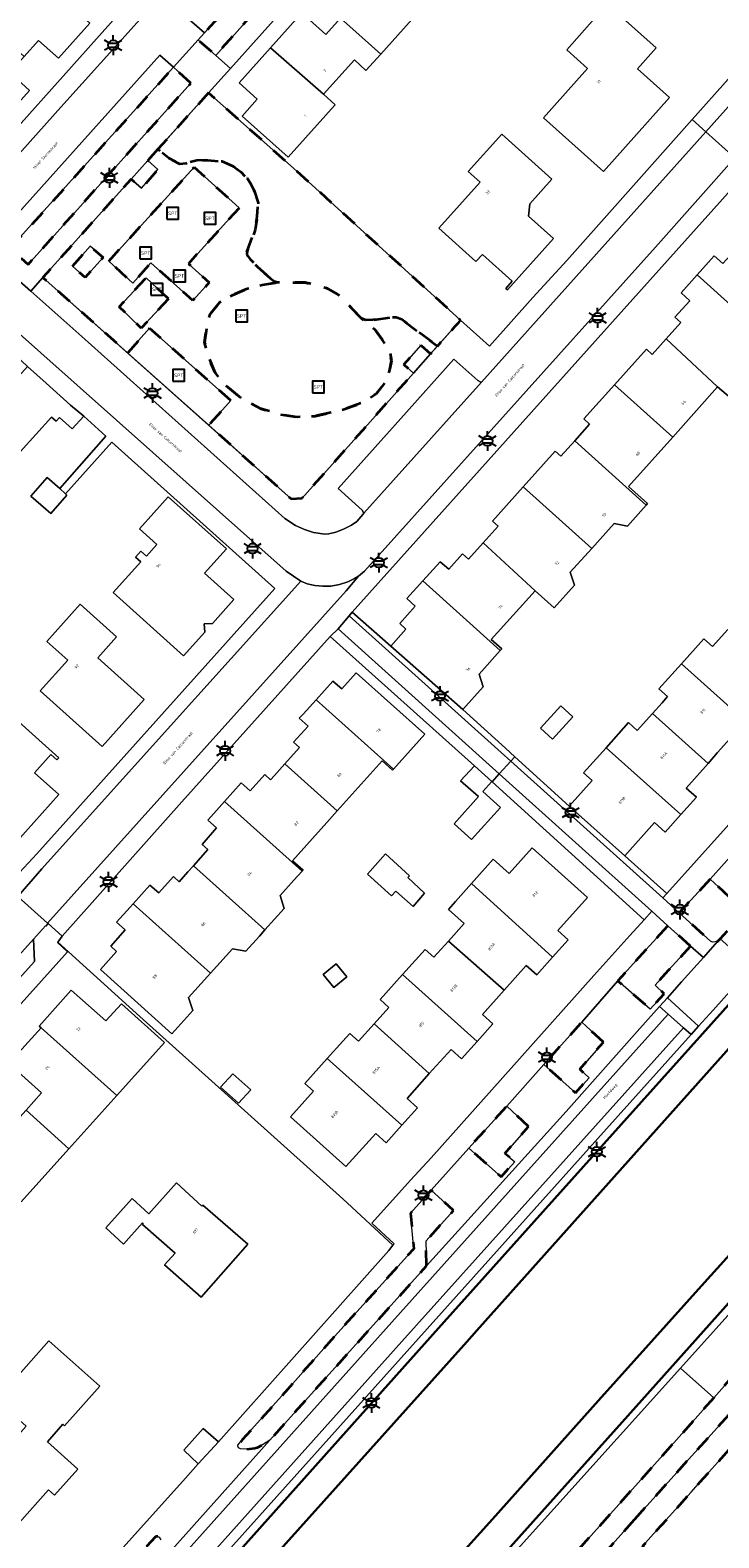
# Model space of a CAD drawing. Extents: x 105780 to 185197, y 477999 to 525027.
# Tile 42 of 256: x 106356 to 106444, y 478587 to 478780. Entities that reach past the tile are written whole.
import ezdxf
from ezdxf.enums import TextEntityAlignment as Align

# ---------------------------------------------------------------- set-up
doc = ezdxf.new("R2010")
doc.units = 0
doc.linetypes.add('XX-HIDDEN', pattern=[4, 2, -2])
for name, color, linetype, lineweight in [('B-GV-GR-MATERIAALGRENS-G', 252, 'XX-HIDDEN', 35), ('B-RO-IE-MEUBILAIR_WEGMEUBILAIR-S', 252, 'Continuous', 25), ('B-RO-IE-TERREINAFSCHEIDING_KUNSTMATIG_HEKWERK-G', 252, 'IE-TERREINAFSCHEIDING-KUNSTMATIG', 18), ('B-WE-GW-WATERGANG_SLOOT_INSTEEK-G', 252, 'Continuous', 30), ('B-WE-OG-TERREIN_ONBEGROEID-GV', 252, 'Continuous', 18), ('B-XX-KG-KADASTRAAL_BEBOUWING-G', 252, 'Continuous', 20), ('B1-WE-OG-BEBOUWING-T18', 7, 'Continuous', 18), ('B1-WE-OG-TERREIN_ERF-GV', 252, 'Continuous', 18), ('B1-WE-OG-TOPOGRAFIE-T18', 10, 'Continuous', 18), ('B1-WE-OG-WEG-GV', 7, 'Continuous', 18), ('B1-WE-VH-VERHARDING_ASFALT-GV', 252, 'Continuous', 18), ('B1-WE-VH-VERHARDING_BEDRIJFSVLOERPLAAT-GV', 252, 'Continuous', 18), ('B1-WE-VH-VERHARDING_BETONSTRAATSTEEN-GV', 252, 'Continuous', 18), ('B1-WE-VH-VERHARDING_HALFVERHARDING_SCHELP-GV', 252, 'Continuous', 18), ('B1-WE-VH-VERHARDING_TEGEL-GV', 252, 'Continuous', 18)]:
    doc.layers.add(name, color=color, linetype=linetype, lineweight=lineweight)
doc.styles.add('NLCS-ISO', font='NLCS-ISO.ttf')
doc.styles.add('NLCS-ISO-M200-T18', font='NLCS-ISO.ttf', dxfattribs={"height": 0.36})
doc.linetypes.add('IE-TERREINAFSCHEIDING-KUNSTMATIG', pattern='A,4,[82,NLCS.SHX,S=0.75,R=90,X=0,Y=0],4,-2', length=10)

# ---------------------------------------------------------------- blocks, each defined once
blk = doc.blocks.new('B-SIE-WEG_LICHTMAST-SO')
at = {"ltscale": 0.1}
for p, q in [((-1.1, 0.63), (-2.19, 1.27)), ((0, 1.27), (0, 2.53)), ((1.1, 0.63), (2.19, 1.27)), ((-1.1, -0.63), (-2.19, -1.27)), ((0, -1.27), (0, -2.53)), ((1.1, -0.63), (2.19, -1.27))]:
    blk.add_line(p, q, dxfattribs=at)
at = {"flags": 128}
for points in [[(-1.16, 0.5), (1.16, 0.5)], [(-1.16, -0.5), (1.16, -0.5)]]:
    blk.add_lwpolyline(points, dxfattribs=at)
at = {"ltscale": 0.1}
blk.add_circle((0, 0), 1.27, dxfattribs=at)
at = {"style": 'NLCS-ISO'}
blk.add_attdef('TYPE', text='', height=1.8, dxfattribs=at).set_placement((0, 2.53), align=Align.BOTTOM_CENTER)
blk = doc.blocks.new('SIE-WEG_SPEELTOESTEL-SO')
at = {"flags": 128}
blk.add_lwpolyline([(-0.75, -0.75), (0.75, -0.75), (0.75, 0.75), (-0.75, 0.75)], close=True, dxfattribs=at)
at = {"style": 'NLCS-ISO'}
blk.add_text('SPT', height=0.45, dxfattribs=at).set_placement((0, 0), align=Align.MIDDLE_CENTER)

msp = doc.modelspace()

# ---------------------------------------------------------------- linework, layer by layer
at = {"layer": 'B-GV-GR-MATERIAALGRENS-G', "flags": 128}
for points in [[(106385.431, 478783.377), (106383.239, 478785.377), (106378.158, 478779.737), (106377.366, 478778.858), (106379.605, 478776.879)], [(106376.428, 478773.335), (106374.205, 478775.35), (106353.379, 478752.233), (106355.637, 478750.147)], [(106378.686, 478772.092), (106372.23, 478764.885), (106373.613, 478763.762), (106374.979, 478763.037), (106375.864, 478763.122), (106377.199, 478763.444), (106378.614, 478763.5), (106380.428, 478763.322), (106381.871, 478762.661), (106382.815, 478761.999), (106383.606, 478761.192), (106384.084, 478760.463), (106384.517, 478759.601), (106385.047, 478758.055), (106384.907, 478756.283), (106384.655, 478754.597), (106383.605, 478751.86), (106383.59, 478751.49), (106383.751, 478751.187), (106384.004, 478750.858), (106384.931, 478749.867), (106386.546, 478748.413), (106387.08, 478748.035), (106387.536, 478747.864), (106391.039, 478747.852), (106392.621, 478747.486), (106393.903, 478747.107), (106395.283, 478746.293), (106398.185, 478743.304), (106398.774, 478743.068), (106399.662, 478743.073), (106402.084, 478743.408), (106402.674, 478743.381), (106403.362, 478743.149), (106407.944, 478739.746), (106410.193, 478742.271), (106410.673, 478742.749), (106410.891, 478743.047), (106389.557, 478762.464)], [(106372.23, 478764.885), (106370.949, 478763.455), (106372.224, 478762.3), (106370.132, 478759.912), (106368.803, 478761.059), (106357.549, 478748.496), (106364.87, 478741.971), (106368.353, 478738.866), (106371.174, 478742.038), (106381.548, 478732.77), (106378.725, 478729.622), (106389.245, 478720.245), (106390.649, 478720.33), (106404.856, 478736.28), (106403.639, 478737.401), (106405.787, 478739.851), (106407.051, 478738.743), (106407.944, 478739.746), (106403.362, 478743.149), (106402.674, 478743.381), (106402.084, 478743.408), (106399.662, 478743.073), (106398.774, 478743.068), (106398.185, 478743.304), (106399.963, 478741.822), (106401.057, 478740.344), (106401.839, 478739.055), (106402.074, 478737.842), (106401.8, 478736.554), (106401.214, 478735.076), (106400.159, 478733.674), (106398.243, 478732.461), (106395.273, 478731.438), (106392.303, 478730.793), (106390.075, 478730.68), (106387.73, 478731.021), (106385.425, 478731.741), (106382.845, 478733.105), (106380.891, 478734.735), (106379.484, 478736.402), (106378.703, 478738.297), (106378.194, 478740.192), (106378.468, 478742.163), (106378.898, 478743.83), (106380.109, 478745.308), (106381.751, 478746.256), (106383.51, 478747.014), (106385.542, 478747.544), (106387.536, 478747.864), (106387.08, 478748.035), (106386.546, 478748.413), (106384.931, 478749.867), (106384.004, 478750.858), (106383.751, 478751.187), (106383.59, 478751.49), (106383.605, 478751.86), (106384.655, 478754.597), (106384.907, 478756.283), (106385.047, 478758.055), (106384.517, 478759.601), (106384.084, 478760.463), (106383.606, 478761.192), (106382.815, 478761.999), (106381.871, 478762.661), (106380.428, 478763.322), (106378.614, 478763.5), (106377.199, 478763.444), (106375.864, 478763.122), (106374.979, 478763.037), (106373.613, 478763.762)], [(106365.941, 478750.579), (106376.86, 478762.589), (106382.614, 478757.383), (106376.123, 478750.265), (106378.78, 478747.864), (106376.672, 478745.553), (106371.343, 478750.38), (106369.021, 478747.794)], [(106361.311, 478749.952), (106363.565, 478752.516), (106365.221, 478751.072), (106362.941, 478748.507)], [(106373.584, 478745.796), (106370.11, 478742.035), (106367.278, 478744.748), (106369.228, 478746.846), (106370.744, 478748.478)], [(106398.185, 478743.304), (106395.283, 478746.293), (106393.903, 478747.107), (106392.621, 478747.486), (106391.039, 478747.852), (106387.536, 478747.864), (106385.542, 478747.544), (106383.51, 478747.014), (106381.751, 478746.256), (106380.109, 478745.308), (106378.898, 478743.83), (106378.468, 478742.163), (106378.194, 478740.192), (106378.703, 478738.297), (106379.484, 478736.402), (106380.891, 478734.735), (106382.845, 478733.105), (106385.425, 478731.741), (106387.73, 478731.021), (106390.075, 478730.68), (106392.303, 478730.793), (106395.273, 478731.438), (106398.243, 478732.461), (106400.159, 478733.674), (106401.214, 478735.076), (106401.8, 478736.554), (106402.074, 478737.842), (106401.839, 478739.055), (106401.057, 478740.344), (106399.963, 478741.822)], [(106442.735, 478671.645), (106438.813, 478667.338), (106442.818, 478663.734), (106443.063, 478663.604), (106443.71, 478663.661), (106444.015, 478664.001), (106445.028, 478665.13), (106447.185, 478667.534)], [(106440.236, 478663.101), (106437.344, 478665.692), (106434.548, 478662.606), (106430.965, 478658.651), (106435.097, 478655.031), (106436.876, 478657.001), (106435.732, 478658.114), (106437.453, 478660.02)], [(106429.117, 478650.822), (106426.347, 478653.385), (106421.513, 478647.962), (106425.559, 478644.346), (106427.295, 478646.244), (106426.095, 478647.362)], [(106419.546, 478640.042), (106416.782, 478642.656), (106411.925, 478637.292), (106416.066, 478633.61), (106417.791, 478635.519), (106416.552, 478636.614)], [(106406.541, 478622.224), (106406.426, 478625.4), (106409.97, 478629.322), (106407.118, 478631.92), (106404.495, 478628.976), (106404.895, 478624.415), (106394.403, 478612.808), (106388.804, 478606.477), (106382.983, 478600.002), (106382.443, 478599.348), (106382.421, 478599.217), (106382.526, 478598.973), (106382.754, 478598.847), (106383.247, 478598.807), (106384.59, 478598.939), (106385.032, 478599.077), (106385.586, 478599.361), (106386.509, 478599.959)], [(106372.234, 478583.944), (106372.687, 478585.033), (106372.815, 478585.732), (106372.675, 478586.875), (106372.581, 478587.259), (106372.402, 478587.569), (106372.225, 478587.668), (106372.045, 478587.677), (106371.907, 478587.629), (106363.304, 478578), (106365.294, 478576.211)]]:
    msp.add_lwpolyline(points, close=True, dxfattribs=at)
for points in [[(106456.562, 478620.317), (106453.292, 478616.763), (106443.203, 478605.377), (106439.138, 478600.789), (106436.7, 478598.055), (106431.089, 478591.763), (106399.264, 478556.075), (106309.783, 478456.513), (106306.372, 478452.615)], [(106433.132, 478589.875), (106437.762, 478595.031), (106440.376, 478597.941), (106445.347, 478603.441), (106458.442, 478617.929), (106460.618, 478620.336)], [(106482.236, 478593.558), (106459.092, 478614.33), (106447.565, 478601.441), (106441.84, 478595.041), (106440.318, 478593.337), (106435.918, 478588.412), (106434.134, 478586.422), (106434.324, 478586.251)], [(106306.367, 478448.282), (106309.17, 478451.228), (106433.132, 478589.875)]]:
    msp.add_lwpolyline(points, dxfattribs=at)
at = {"layer": 'B-RO-IE-TERREINAFSCHEIDING_KUNSTMATIG_HEKWERK-G', "flags": 128}
for points in [[(106378.686, 478772.092), (106370.949, 478763.455), (106372.224, 478762.3)], [(106370.132, 478759.912), (106368.803, 478761.059), (106357.549, 478748.496), (106389.245, 478720.245), (106390.649, 478720.33), (106404.856, 478736.28), (106403.639, 478737.401)], [(106405.787, 478739.851), (106407.051, 478738.743), (106410.891, 478743.047)]]:
    msp.add_lwpolyline(points, dxfattribs=at)
at = {"layer": 'B-WE-GW-WATERGANG_SLOOT_INSTEEK-G', "flags": 128}
for points in [[(106209.155, 478359.105), (106256.188, 478411.751), (106259.481, 478410.133), (106278.515, 478431.227), (106283.968, 478437.786), (106299.302, 478454.676), (106304.333, 478460.276), (106315.066, 478472.223), (106339.884, 478500), (106431.512, 478602.289), (106447.996, 478620.691), (106457.696, 478631.338), (106504.415, 478683.553), (106525.324, 478706.806), (106608.484, 478799.777)], [(106573.722, 478798.753), (106544.484, 478766.259), (106512.499, 478730.812), (106487.592, 478702.631), (106460.689, 478672.953), (106408.805, 478615.107), (106408.05, 478614.266), (106368.025, 478569.478), (106345.591, 478544.753), (106325.793, 478522.283), (106284.817, 478476.522), (106223.064, 478407.557), (106214.634, 478398.169)], [(106217.391, 478395.789), (106234.993, 478415.471), (106238.23, 478419.092), (106241.113, 478422.286), (106257.954, 478440.944), (106283.145, 478469.352), (106287.447, 478474.169), (106299.398, 478487.552), (106336.331, 478528.586), (106411.67, 478612.533), (106412.965, 478613.976), (106445.522, 478650.423), (106454.358, 478660.118), (106490.634, 478700.665), (106514.094, 478726.803), (106535.704, 478750.752), (106567.523, 478786.372)], [(106567.523, 478786.372), (106535.704, 478750.752), (106514.094, 478726.803), (106490.634, 478700.665), (106454.358, 478660.118), (106445.522, 478650.423), (106412.965, 478613.976), (106411.67, 478612.533), (106336.331, 478528.586), (106299.398, 478487.552), (106287.447, 478474.169), (106283.145, 478469.352), (106257.954, 478440.944), (106241.113, 478422.286), (106238.23, 478419.092), (106234.993, 478415.471), (106217.391, 478395.789)], [(106581.907, 478775.982), (106481.775, 478664.415), (106454.42, 478633.82), (106441.65, 478619.7), (106428.512, 478605.024), (106414.944, 478589.867), (106384.288, 478555.887), (106355.735, 478523.838), (106342.355, 478508.901), (106295.676, 478456.284), (106280.952, 478440.235), (106265.274, 478422.388), (106255.878, 478411.903), (106249.429, 478404.707), (106232.924, 478386.358), (106215.924, 478367.508)], [(106215.924, 478367.508), (106232.924, 478386.358), (106249.429, 478404.707), (106255.878, 478411.903), (106265.274, 478422.388), (106280.952, 478440.235), (106295.676, 478456.284), (106342.355, 478508.901), (106355.735, 478523.838), (106384.288, 478555.887), (106414.944, 478589.867), (106428.512, 478605.024), (106441.65, 478619.7), (106454.42, 478633.82), (106481.775, 478664.415), (106581.907, 478775.982)]]:
    msp.add_lwpolyline(points, dxfattribs=at)
at = {"layer": 'B-WE-OG-TERREIN_ONBEGROEID-GV', "flags": 128}
for points in [[(106372.224, 478762.3), (106370.949, 478763.455), (106368.803, 478761.059), (106370.132, 478759.912)], [(106407.051, 478738.743), (106405.787, 478739.851), (106403.639, 478737.401), (106404.856, 478736.28)]]:
    msp.add_lwpolyline(points, close=True, dxfattribs=at)
at = {"layer": 'B-XX-KG-KADASTRAAL_BEBOUWING-G', "flags": 128}
for points in [[(106398.291, 478790.864), (106394.285, 478786.397), (106395.271, 478785.513), (106397.339, 478783.658), (106395.538, 478781.65), (106400.678, 478777.047), (106406.482, 478783.519), (106404.991, 478784.856)], [(106355.328, 478788.356), (106351.328, 478783.85), (106351.425, 478783.762), (106349.581, 478781.723), (106355.154, 478776.725), (106356.996, 478778.766), (106359.517, 478776.505), (106363.523, 478780.972)], [(106395.538, 478781.65), (106393.668, 478779.562), (106391.599, 478781.417), (106390.613, 478782.301), (106386.607, 478777.835), (106393.379, 478771.906), (106397.313, 478776.293), (106398.802, 478774.958), (106400.678, 478777.047)], [(106429.619, 478783.407), (106424.43, 478777.602), (106427.106, 478775.21), (106421.454, 478768.887), (106429.113, 478762.039), (106437.549, 478771.475), (106433.459, 478775.155), (106435.855, 478777.832)], [(106393.379, 478771.906), (106386.607, 478777.835), (106382.601, 478773.369), (106384.924, 478771.285), (106382.989, 478769.129), (106388.854, 478763.865), (106394.792, 478770.493), (106394.865, 478770.575)], [(106422.538, 478761.044), (106416.129, 478766.794), (106411.863, 478762.038), (106413.367, 478760.689), (106408.086, 478754.801), (106412.85, 478750.528), (106413.664, 478751.436), (106417.477, 478748.017), (106416.663, 478747.109), (106416.871, 478746.922), (106422.752, 478753.48), (106419.573, 478756.331), (106419.734, 478757.918)], [(106448.788, 478753.695), (106446.989, 478751.687), (106446.249, 478752.355), (106444.379, 478750.28), (106443.258, 478751.273), (106441.093, 478748.848), (106450.975, 478739.953), (106451.112, 478740.107), (106453.819, 478743.074), (106453.87, 478743.028), (106455.527, 478742.824), (106457.907, 478745.487)], [(106441.093, 478748.848), (106439.035, 478746.543), (106440.139, 478745.519), (106438.258, 478743.44), (106439.005, 478742.764), (106437.124, 478740.655), (106443.708, 478734.532), (106446.2, 478732.394), (106448.768, 478735.218), (106448.23, 478736.861), (106450.975, 478739.953)], [(106437.124, 478740.655), (106435.356, 478738.676), (106434.621, 478739.339), (106430.549, 478734.805), (106437.979, 478728.123), (106443.708, 478734.532)], [(106355.561, 478737.119), (106353.729, 478735.074), (106350.697, 478737.793), (106346.69, 478733.326), (106354.624, 478726.211), (106358.63, 478730.679), (106359.234, 478730.137), (106359.668, 478730.621), (106361.293, 478729.184), (106362.751, 478730.77), (106361.068, 478732.184), (106357.94, 478734.987)], [(106430.549, 478734.805), (106426.622, 478730.43), (106427.357, 478729.749), (106425.451, 478727.628), (106434.577, 478719.4), (106434.769, 478719.615), (106432.34, 478721.813), (106437.979, 478728.123)], [(106425.451, 478727.628), (106423.682, 478725.659), (106422.954, 478726.312), (106418.882, 478721.772), (106427.639, 478713.902), (106430.491, 478717.063), (106432.201, 478716.744), (106434.577, 478719.4)], [(106360.427, 478720.866), (106359.686, 478721.543), (106358.091, 478722.94), (106355.984, 478720.558), (106358.553, 478718.343), (106360.601, 478720.701)], [(106381.938, 478707.355), (106378.194, 478710.713), (106380.987, 478713.828), (106373.55, 478720.499), (106369.87, 478716.397), (106372.103, 478714.394), (106370.761, 478712.896), (106370.046, 478713.537), (106369.378, 478712.792), (106370.048, 478712.192), (106366.505, 478708.24), (106375.498, 478700.175), (106378.213, 478703.201), (106378.156, 478704.26), (106379.214, 478704.318)], [(106418.882, 478721.772), (106414.947, 478717.384), (106415.687, 478716.724), (106413.78, 478714.594), (106420.401, 478708.487), (106422.83, 478706.289), (106425.417, 478709.185), (106424.889, 478710.851), (106427.639, 478713.902)], [(106413.78, 478714.594), (106411.911, 478712.505), (106411.117, 478713.216), (106409.385, 478711.222), (106408.271, 478712.19), (106406.075, 478709.759), (106415.955, 478700.87), (106416.133, 478701.069), (106414.791, 478702.274), (106420.401, 478708.487)], [(106406.075, 478709.759), (106404.012, 478707.475), (106405.096, 478706.503), (106403.105, 478704.282), (106403.898, 478703.568), (106401.961, 478701.414), (106411.186, 478693.314), (106413.777, 478696.193), (106413.234, 478697.844), (106415.955, 478700.87)], [(106370.477, 478694.576), (106364.536, 478699.903), (106366.945, 478702.59), (106362.306, 478706.749), (106358.04, 478701.991), (106360.706, 478699.601), (106357.198, 478695.689), (106365.113, 478688.594)], [(106444.998, 478703.516), (106443.061, 478701.356), (106441.944, 478702.359), (106439.074, 478699.158), (106448.604, 478690.611), (106450.608, 478692.845), (106449.268, 478694.047), (106452.071, 478697.173)], [(106439.074, 478699.158), (106436.204, 478695.956), (106437.32, 478694.955), (106436.612, 478694.165), (106435.384, 478692.796), (106442.483, 478686.429), (106443.701, 478687.811), (106445.261, 478689.581), (106446.602, 478688.38), (106448.604, 478690.611)], [(106392.42, 478694.561), (106402.308, 478685.694), (106406.317, 478690.151), (106397.567, 478698.006), (106395.7, 478695.943), (106394.585, 478696.954)], [(106359.574, 478687.15), (106350.612, 478695.189), (106347.273, 478691.466), (106350.245, 478688.8), (106345.897, 478683.968), (106354.241, 478676.485), (106359.583, 478682.442), (106356.471, 478685.233), (106358.56, 478687.563), (106359.327, 478686.875)], [(106392.42, 478694.561), (106390.76, 478692.725), (106390.287, 478692.202), (106391.42, 478691.2), (106389.557, 478689.138), (106390.291, 478688.446), (106388.439, 478686.378), (106395.135, 478680.373), (106399.32, 478685.044), (106400.863, 478686.766), (106402.196, 478685.569), (106402.308, 478685.694)], [(106425.224, 478692.376), (106423.69, 478693.78), (106421.087, 478690.936), (106422.621, 478689.532)], [(106435.384, 478692.796), (106433.447, 478690.637), (106432.331, 478691.638), (106429.46, 478688.437), (106438.989, 478679.891), (106440.993, 478682.126), (106439.705, 478683.279), (106442.483, 478686.429)], [(106429.46, 478688.437), (106426.59, 478685.236), (106427.705, 478684.234), (106424.769, 478680.959), (106431.841, 478674.616), (106435.648, 478678.861), (106436.988, 478677.659), (106438.989, 478679.891)], [(106395.135, 478680.373), (106388.439, 478686.378), (106387.104, 478684.887), (106386.617, 478684.344), (106385.878, 478685.003), (106383.989, 478682.941), (106382.866, 478683.936), (106380.721, 478681.546), (106390.635, 478672.656), (106390.764, 478672.798), (106389.413, 478673.987), (106393.798, 478678.881)], [(106413.73, 478682.826), (106414.86, 478684.1), (106412.641, 478686.136), (106410.85, 478684.193), (106413.149, 478682.179), (106410.065, 478678.717), (106412.282, 478676.715), (106415.967, 478680.81)], [(106380.721, 478681.546), (106379.702, 478680.41), (106378.61, 478679.193), (106379.727, 478678.186), (106377.869, 478676.085), (106378.614, 478675.414), (106376.764, 478673.343), (106385.897, 478665.153), (106388.368, 478667.912), (106387.833, 478669.565), (106389.607, 478671.522), (106390.635, 478672.656)], [(106406.292, 478669.857), (106404.158, 478671.839), (106404.364, 478672.072), (106401.309, 478674.868), (106399.005, 478672.284), (106402.057, 478669.527), (106402.592, 478670.111), (106404.805, 478668.154)], [(106412.255, 478671.065), (106422.637, 478661.657), (106424.623, 478663.871), (106423.283, 478665.073), (106427.087, 478669.315), (106420.015, 478675.657), (106417.077, 478672.382), (106415.054, 478674.195)], [(106376.764, 478673.343), (106376.062, 478672.558), (106374.944, 478671.307), (106374.201, 478671.978), (106372.33, 478669.901), (106371.195, 478670.893), (106369.051, 478668.506), (106378.948, 478659.631), (106381.758, 478662.741), (106383.461, 478662.434), (106385.192, 478664.366), (106385.897, 478665.153)], [(106412.255, 478671.065), (106410.221, 478668.79), (106409.321, 478667.784), (106411.335, 478665.98), (106409.319, 478663.732), (106416.437, 478657.439), (106419.277, 478660.606), (106420.617, 478659.405), (106422.637, 478661.657)], [(106369.051, 478668.506), (106368.666, 478668.077), (106366.925, 478666.138), (106368.04, 478665.156), (106366.211, 478663.061), (106366.931, 478662.394), (106364.888, 478660.085), (106373.998, 478651.889), (106376.698, 478654.874), (106376.136, 478656.521), (106378.558, 478659.2), (106378.948, 478659.631)], [(106409.319, 478663.732), (106407.462, 478661.661), (106406.345, 478662.663), (106403.475, 478659.462), (106413.005, 478650.916), (106415.009, 478653.15), (106413.669, 478654.353), (106416.437, 478657.439)], [(106396.374, 478659.176), (106394.982, 478660.823), (106393.342, 478659.481), (106394.687, 478657.801)], [(106403.475, 478659.462), (106400.605, 478656.261), (106401.721, 478655.259), (106399.855, 478653.178), (106406.888, 478646.792), (106409.663, 478649.886), (106411.003, 478648.684), (106413.005, 478650.916)], [(106373.051, 478650.789), (106367.574, 478655.704), (106365.568, 478653.527), (106361.164, 478657.463), (106357.061, 478652.878), (106357.306, 478652.657), (106366.961, 478643.994)], [(106399.855, 478653.178), (106397.849, 478650.941), (106396.731, 478651.943), (106395.829, 478650.937), (106393.861, 478648.742), (106403.39, 478640.196), (106405.395, 478642.431), (106404.055, 478643.632), (106406.888, 478646.792)], [(106366.961, 478643.994), (106357.306, 478652.657), (106353.205, 478648.072), (106357.375, 478644.337), (106355.39, 478642.117), (106360.871, 478637.198)], [(106393.861, 478648.742), (106390.989, 478645.54), (106392.107, 478644.539), (106389.169, 478641.263), (106396.241, 478634.92), (106400.049, 478639.165), (106401.389, 478637.964), (106403.39, 478640.196)], [(106384.115, 478644.717), (106381.795, 478646.788), (106380.239, 478645.07), (106382.536, 478643.039)], [(106360.871, 478637.198), (106355.39, 478642.117), (106353.404, 478639.895), (106348.985, 478643.865), (106344.885, 478639.284), (106345.13, 478639.063), (106354.781, 478630.403)], [(106377.972, 478630.003), (106377.849, 478629.866), (106374.595, 478632.832), (106371.078, 478628.893), (106368.923, 478630.838), (106365.556, 478627.095), (106367.829, 478625.023), (106370.255, 478627.731), (106370.358, 478627.634), (106370.259, 478627.524), (106374.413, 478623.858), (106373.083, 478622.351), (106377.732, 478618.249), (106383.698, 478625.011)], [(106347.151, 478592.516), (106352.791, 478587.496), (106358.258, 478593.639), (106359.042, 478592.941), (106362.02, 478596.287), (106358.106, 478599.771), (106360.094, 478602.004), (106360.318, 478601.805), (106364.812, 478606.854), (106358.306, 478612.645), (106353.785, 478607.566), (106354.009, 478607.366), (106351.842, 478604.931), (106355.39, 478601.773)]]:
    msp.add_lwpolyline(points, close=True, dxfattribs=at)
at = {"layer": 'B1-WE-OG-TERREIN_ERF-GV', "flags": 128}
for points in [[(106449.64, 478851.112), (106447.138, 478848.238), (106415.401, 478813.08), (106414.202, 478811.742), (106381.485, 478775.217), (106378.686, 478772.092), (106389.557, 478762.464), (106410.891, 478743.047), (106414.566, 478739.709), (106420.119, 478745.927), (106424.442, 478750.689), (106440.469, 478768.676), (106469.58, 478801.347), (106485.373, 478818.958)], [(106400.678, 478777.047), (106398.802, 478774.958), (106397.313, 478776.293), (106393.379, 478771.906), (106394.865, 478770.575), (106394.792, 478770.493), (106388.854, 478763.865), (106382.989, 478769.129), (106384.924, 478771.285), (106382.601, 478773.369), (106386.607, 478777.835), (106390.613, 478782.301), (106391.599, 478781.417), (106395.271, 478785.513), (106394.285, 478786.397), (106398.291, 478790.864), (106402.296, 478795.331), (106405.339, 478792.601), (106407.173, 478794.651), (106412.321, 478790.031), (106410.485, 478787.986), (106408.996, 478789.322), (106404.991, 478784.856), (106406.482, 478783.519)], [(106397.339, 478783.658), (106395.271, 478785.513), (106391.599, 478781.417), (106393.668, 478779.562), (106395.538, 478781.65)], [(106429.619, 478783.407), (106435.855, 478777.832), (106433.459, 478775.155), (106437.549, 478771.475), (106429.113, 478762.039), (106421.454, 478768.887), (106427.106, 478775.21), (106424.43, 478777.602)], [(106422.538, 478761.044), (106419.734, 478757.918), (106419.573, 478756.331), (106422.752, 478753.48), (106416.871, 478746.922), (106416.663, 478747.109), (106417.477, 478748.017), (106413.664, 478751.436), (106412.85, 478750.528), (106408.086, 478754.801), (106413.367, 478760.689), (106411.863, 478762.038), (106416.129, 478766.794)], [(106366.505, 478708.24), (106370.048, 478712.192), (106369.378, 478712.792), (106370.046, 478713.537), (106370.761, 478712.896), (106372.103, 478714.394), (106369.87, 478716.397), (106373.55, 478720.499), (106380.987, 478713.828), (106378.194, 478710.713), (106381.938, 478707.355), (106379.214, 478704.318), (106378.156, 478704.26), (106378.213, 478703.201), (106375.498, 478700.175)], [(106360.706, 478699.601), (106358.04, 478701.991), (106362.306, 478706.749), (106366.945, 478702.59), (106364.536, 478699.903), (106370.477, 478694.576), (106365.113, 478688.594), (106357.198, 478695.689)], [(106410.065, 478678.717), (106413.149, 478682.179), (106410.85, 478684.193), (106412.641, 478686.136), (106394.231, 478702.619), (106375.291, 478681.503), (106359.993, 478664.354), (106359.564, 478663.748), (106359.467, 478663.609), (106369.923, 478654.099), (106395.86, 478630.795), (106402.248, 478624.864), (106402.403, 478625.053), (106399.558, 478627.682), (106404.487, 478633.191), (106407.136, 478636.037), (106427.905, 478659.328), (106432.515, 478664.448), (106434.326, 478666.46), (106414.897, 478684.067), (106414.86, 478684.1), (106413.73, 478682.826), (106415.967, 478680.81), (106412.282, 478676.715)], [(106378.614, 478675.414), (106377.869, 478676.085), (106379.727, 478678.186), (106378.61, 478679.193), (106379.702, 478680.41), (106380.721, 478681.546), (106382.866, 478683.936), (106383.989, 478682.941), (106385.878, 478685.003), (106386.617, 478684.344), (106387.104, 478684.887), (106388.439, 478686.378), (106390.291, 478688.446), (106389.557, 478689.138), (106391.42, 478691.2), (106390.287, 478692.202), (106390.76, 478692.725), (106392.42, 478694.561), (106394.585, 478696.954), (106395.7, 478695.943), (106397.567, 478698.006), (106406.317, 478690.151), (106402.308, 478685.694), (106402.196, 478685.569), (106400.863, 478686.766), (106399.32, 478685.044), (106395.135, 478680.373), (106393.798, 478678.881), (106389.413, 478673.987), (106390.764, 478672.798), (106390.635, 478672.656), (106389.607, 478671.522), (106387.833, 478669.565), (106388.368, 478667.912), (106385.897, 478665.153), (106385.192, 478664.366), (106383.461, 478662.434), (106381.758, 478662.741), (106378.948, 478659.631), (106378.558, 478659.2), (106376.136, 478656.521), (106376.698, 478654.874), (106373.998, 478651.889), (106364.888, 478660.085), (106366.931, 478662.394), (106366.211, 478663.061), (106368.04, 478665.156), (106366.925, 478666.138), (106368.666, 478668.077), (106369.051, 478668.506), (106371.195, 478670.893), (106372.33, 478669.901), (106374.201, 478671.978), (106374.944, 478671.307), (106376.062, 478672.558), (106376.764, 478673.343)], [(106350.612, 478695.189), (106359.574, 478687.15), (106359.327, 478686.875), (106358.56, 478687.563), (106356.471, 478685.233), (106359.583, 478682.442), (106354.241, 478676.485), (106345.897, 478683.968), (106350.245, 478688.8), (106347.273, 478691.466)], [(106425.224, 478692.376), (106422.621, 478689.532), (106421.087, 478690.936), (106423.69, 478693.78)], [(106395.829, 478650.937), (106396.731, 478651.943), (106397.849, 478650.941), (106399.855, 478653.178), (106401.721, 478655.259), (106400.605, 478656.261), (106403.475, 478659.462), (106406.345, 478662.663), (106407.462, 478661.661), (106409.319, 478663.732), (106411.335, 478665.98), (106409.321, 478667.784), (106410.221, 478668.79), (106412.255, 478671.065), (106415.054, 478674.195), (106417.077, 478672.382), (106420.015, 478675.657), (106427.087, 478669.315), (106423.283, 478665.073), (106424.623, 478663.871), (106422.637, 478661.657), (106420.617, 478659.405), (106419.277, 478660.606), (106416.437, 478657.439), (106413.669, 478654.353), (106415.009, 478653.15), (106413.005, 478650.916), (106411.003, 478648.684), (106409.663, 478649.886), (106406.888, 478646.792), (106404.055, 478643.632), (106405.395, 478642.431), (106403.39, 478640.196), (106401.389, 478637.964), (106400.049, 478639.165), (106396.241, 478634.92), (106389.169, 478641.263), (106392.107, 478644.539), (106390.989, 478645.54), (106393.861, 478648.742)], [(106406.292, 478669.857), (106404.805, 478668.154), (106402.592, 478670.111), (106402.057, 478669.527), (106399.005, 478672.284), (106401.309, 478674.868), (106404.364, 478672.072), (106404.158, 478671.839)], [(106396.374, 478659.176), (106394.687, 478657.801), (106393.342, 478659.481), (106394.982, 478660.823)], [(106384.115, 478644.717), (106382.536, 478643.039), (106380.239, 478645.07), (106381.795, 478646.788)], [(106377.972, 478630.003), (106383.698, 478625.011), (106377.732, 478618.249), (106373.083, 478622.351), (106374.413, 478623.858), (106370.259, 478627.524), (106370.358, 478627.634), (106370.255, 478627.731), (106367.829, 478625.023), (106365.556, 478627.095), (106368.923, 478630.838), (106371.078, 478628.893), (106374.595, 478632.832), (106377.849, 478629.866)], [(106347.151, 478592.516), (106355.39, 478601.773), (106351.842, 478604.931), (106354.009, 478607.366), (106353.785, 478607.566), (106358.306, 478612.645), (106364.812, 478606.854), (106360.318, 478601.805), (106360.094, 478602.004), (106358.106, 478599.771), (106362.02, 478596.287), (106359.042, 478592.941), (106358.258, 478593.639), (106352.791, 478587.496)], [(106379.949, 478599.78), (106378.018, 478601.45), (106375.542, 478598.693), (106377.388, 478596.933)]]:
    msp.add_lwpolyline(points, close=True, dxfattribs=at)
for points in [[(106312.097, 478783.205), (106322.176, 478774.243), (106327.87, 478769.18), (106333.999, 478775.863), (106334.602, 478775.305), (106328.594, 478768.534), (106330.375, 478766.948), (106343.312, 478755.429), (106370.829, 478786.248)], [(106363.523, 478780.972), (106359.517, 478776.505), (106356.996, 478778.766), (106355.154, 478776.725), (106353.31, 478774.68), (106355.845, 478772.411), (106351.839, 478767.944), (106347.912, 478763.566), (106343.906, 478759.1), (106342.005, 478760.804), (106340.093, 478758.681), (106333.886, 478764.201), (106339.758, 478770.678), (106341.182, 478769.543), (106345.136, 478773.955), (106348.949, 478778.211), (106347.544, 478779.47), (106349.581, 478781.723)], [(106447.669, 478762.228), (106397.04, 478705.735), (106401.961, 478701.414), (106403.898, 478703.568), (106403.105, 478704.282), (106405.096, 478706.503), (106404.012, 478707.475), (106406.075, 478709.759), (106408.271, 478712.19), (106409.385, 478711.222), (106411.117, 478713.216), (106411.911, 478712.505), (106413.78, 478714.594), (106415.687, 478716.724), (106414.947, 478717.384), (106418.882, 478721.772), (106422.954, 478726.312), (106423.682, 478725.659), (106425.451, 478727.628), (106427.357, 478729.749), (106426.622, 478730.43), (106430.549, 478734.805), (106434.621, 478739.339), (106435.356, 478738.676), (106437.124, 478740.655), (106439.005, 478742.764), (106438.258, 478743.44), (106440.139, 478745.519), (106439.035, 478746.543), (106441.093, 478748.848), (106443.258, 478751.273), (106444.379, 478750.28)], [(106446.2, 478732.394), (106443.708, 478734.532), (106437.979, 478728.123), (106432.34, 478721.813), (106434.769, 478719.615), (106434.577, 478719.4), (106432.201, 478716.744), (106430.491, 478717.063), (106427.639, 478713.902), (106424.889, 478710.851), (106425.417, 478709.185), (106422.83, 478706.289), (106420.401, 478708.487), (106414.791, 478702.274), (106416.133, 478701.069), (106415.955, 478700.87), (106413.234, 478697.844), (106413.777, 478696.193), (106411.186, 478693.314), (106416.605, 478688.385), (106417.819, 478687.28), (106424.769, 478680.959), (106427.705, 478684.234), (106426.59, 478685.236), (106429.46, 478688.437), (106432.331, 478691.638), (106433.447, 478690.637), (106435.384, 478692.796), (106436.612, 478694.165), (106437.32, 478694.955), (106436.204, 478695.956), (106439.074, 478699.158), (106441.944, 478702.359), (106443.061, 478701.356), (106444.998, 478703.516)], [(106352.905, 478670.697), (106356.764, 478674.869), (106387.141, 478708.767), (106366.333, 478727.481), (106360.427, 478720.866), (106360.601, 478720.701), (106358.553, 478718.343), (106355.984, 478720.558), (106358.091, 478722.94), (106359.686, 478721.543), (106365.575, 478728.223), (106362.751, 478730.77), (106361.293, 478729.184), (106359.668, 478730.621), (106359.234, 478730.137), (106358.63, 478730.679), (106354.624, 478726.211)], [(106445.261, 478689.581), (106443.701, 478687.811), (106442.483, 478686.429), (106439.705, 478683.279), (106440.993, 478682.126), (106438.989, 478679.891), (106436.988, 478677.659), (106435.648, 478678.861), (106431.841, 478674.616), (106437.208, 478669.802), (106478.128, 478715.331)], [(106361.678, 478579.463), (106375.77, 478595.133), (106377.388, 478596.933), (106375.542, 478598.693), (106378.018, 478601.45), (106379.949, 478599.78), (106401.71, 478624.212), (106402.248, 478624.864), (106395.86, 478630.795), (106369.923, 478654.099), (106359.467, 478663.609), (106359.387, 478663.536), (106360.679, 478662.361), (106338.461, 478637.633)], [(106355.39, 478642.117), (106357.375, 478644.337), (106353.205, 478648.072), (106357.306, 478652.657), (106357.061, 478652.878), (106361.164, 478657.463), (106365.568, 478653.527), (106367.574, 478655.704), (106373.051, 478650.789), (106366.961, 478643.994), (106360.871, 478637.198), (106354.781, 478630.403)]]:
    msp.add_lwpolyline(points, dxfattribs=at)
at = {"layer": 'B1-WE-OG-WEG-GV', "flags": 128}
for points in [[(106780.607, 478988.125), (106779.781, 478988.854), (106779.535, 478988.594), (106778.783, 478989.249), (106746.352, 478953.286), (106700.916, 478902.865), (106660.402, 478857.44), (106612.532, 478804.218), (106612.352, 478804.02), (106608.495, 478799.789), (106608.484, 478799.777), (106525.324, 478706.806), (106504.415, 478683.553), (106457.696, 478631.338), (106447.996, 478620.691), (106431.512, 478602.289), (106339.884, 478500), (106315.066, 478472.223), (106304.333, 478460.276), (106299.302, 478454.676), (106283.968, 478437.786), (106278.515, 478431.227), (106259.481, 478410.133), (106260.254, 478409.54)], [(106260.254, 478409.54), (106270.405, 478420.94), (106279.056, 478430.655), (106282.159, 478434.139), (106414.723, 478582.195), (106438.981, 478609.186), (106482.609, 478657.73), (106587.474, 478774.774), (106609.272, 478798.972), (106608.664, 478799.611), (106614.598, 478806.267), (106615.291, 478805.723), (106618.054, 478808.823), (106631.246, 478823.621), (106651.632, 478846.244), (106671.81, 478868.809), (106683.572, 478881.83), (106719.261, 478921.623), (106723.18, 478926.09), (106754.976, 478960.182), (106777.508, 478984.372)], [(106214.634, 478398.169), (106223.064, 478407.557), (106284.817, 478476.522), (106325.793, 478522.283), (106345.591, 478544.753), (106368.025, 478569.478), (106408.05, 478614.266), (106408.805, 478615.107), (106460.689, 478672.953), (106487.592, 478702.631), (106512.499, 478730.812), (106544.484, 478766.259), (106573.722, 478798.753)], [(106565.871, 478791.619), (106535.283, 478757.551), (106532.047, 478753.948), (106449.054, 478661.513), (106448.078, 478660.426), (106443.137, 478654.923), (106441.281, 478652.856), (106440.312, 478651.777), (106429.506, 478639.742), (106369.307, 478572.6), (106362.067, 478564.524), (106360.87, 478563.187), (106340.718, 478540.63), (106339.747, 478539.521), (106334.589, 478533.635), (106329.831, 478528.107), (106286.035, 478479.164), (106263.465, 478454.07), (106247.488, 478436.228), (106213.941, 478398.767)]]:
    msp.add_lwpolyline(points, dxfattribs=at)
at = {"layer": 'B1-WE-VH-VERHARDING_ASFALT-GV', "flags": 128}
for points in [[(106609.272, 478798.972), (106587.474, 478774.774), (106482.609, 478657.73), (106438.981, 478609.186), (106443.203, 478605.377), (106453.292, 478616.763), (106456.562, 478620.317), (106462.611, 478627.069), (106464.901, 478629.625), (106495.461, 478663.665), (106506.801, 478676.234), (106513.624, 478683.797), (106523.469, 478694.925), (106528.732, 478700.874), (106534.861, 478707.731), (106538.133, 478711.354), (106541.363, 478714.93), (106543.873, 478717.387), (106549.475, 478722.722), (106557.6, 478730.458), (106568.194, 478740.543), (106594.23, 478769.907), (106599.385, 478776.585), (106610.128, 478790.504)], [(106352.618, 478742.995), (106371.572, 478726.146), (106388.612, 478710.998), (106390.5, 478709.715), (106391.282, 478709.356), (106392.289, 478709.137), (106393.28, 478709.066), (106394.327, 478709.077), (106395.407, 478709.29), (106396.502, 478709.622), (106397.324, 478710.034), (106397.839, 478710.362), (106398.614, 478710.973), (106435.773, 478752.394), (106445.918, 478763.787), (106442.208, 478767.116), (106413.538, 478735.129), (106398.533, 478718.405), (106398.418, 478718.222), (106397.634, 478717.332), (106396.944, 478716.856), (106395.946, 478716.357), (106394.943, 478715.978), (106394.073, 478715.764), (106393.526, 478715.733), (106392.091, 478715.926), (106390.948, 478716.31), (106389.81, 478716.804), (106388.447, 478717.718), (106362.527, 478740.957), (106355.981, 478746.745), (106350.944, 478751.199)], [(106399.264, 478556.075), (106431.089, 478591.763), (106436.7, 478598.055), (106439.138, 478600.789), (106443.203, 478605.377), (106438.981, 478609.186), (106414.723, 478582.195), (106282.159, 478434.139), (106279.056, 478430.655), (106270.405, 478420.94), (106273.38, 478418.588), (106274.623, 478421.015), (106281.806, 478429.244)]]:
    msp.add_lwpolyline(points, dxfattribs=at)
for points in [[(106403.217, 478616.292), (106437.388, 478654.395), (106436.293, 478655.375), (106433.765, 478652.578), (106424.353, 478641.979), (106406.541, 478622.224), (106386.509, 478599.959), (106372.234, 478583.944), (106365.294, 478576.211), (106358.133, 478568.231), (106359.249, 478567.179)], [(106439.348, 478652.64), (106437.388, 478654.395), (106403.217, 478616.292), (106359.249, 478567.179), (106361.129, 478565.408), (106403.376, 478612.556)], [(106369.307, 478572.6), (106429.506, 478639.742), (106440.312, 478651.777), (106439.348, 478652.64), (106403.376, 478612.556), (106361.129, 478565.408), (106362.067, 478564.524)], [(106429.403, 478581.144), (106431.838, 478583.861), (106434.134, 478586.422), (106435.918, 478588.412), (106440.318, 478593.337), (106441.84, 478595.041), (106447.565, 478601.441), (106445.347, 478603.441), (106440.376, 478597.941), (106437.762, 478595.031), (106433.132, 478589.875), (106309.17, 478451.228), (106306.367, 478448.282), (106301.928, 478443.087), (106304.047, 478441.204), (106308.075, 478445.71), (106311.317, 478449.37), (106321.199, 478460.435)]]:
    msp.add_lwpolyline(points, close=True, dxfattribs=at)
at = {"layer": 'B1-WE-VH-VERHARDING_BEDRIJFSVLOERPLAAT-GV', "flags": 128}
msp.add_lwpolyline([(106437.299, 478656.492), (106436.293, 478655.375), (106437.388, 478654.395), (106439.348, 478652.64), (106440.312, 478651.777), (106441.281, 478652.856)], close=True, dxfattribs=at)
at = {"layer": 'B1-WE-VH-VERHARDING_BETONSTRAATSTEEN-GV', "flags": 128}
for points in [[(106372.489, 478776.913), (106374.205, 478775.35), (106377.366, 478778.858), (106378.158, 478779.737), (106372.706, 478784.581), (106359.848, 478770.259), (106347.702, 478756.73), (106351.329, 478753.34), (106351.778, 478753.854)], [(106374.205, 478775.35), (106372.489, 478776.913), (106351.778, 478753.854), (106353.379, 478752.233)], [(106450.186, 478768.581), (106446.502, 478771.907), (106442.208, 478767.116), (106445.918, 478763.787)], [(106413.538, 478735.129), (106413.368, 478735.17), (106413.071, 478735.348), (106410.02, 478738.052), (106403.238, 478730.474), (106395.252, 478721.55), (106398.315, 478718.796), (106398.533, 478718.405)], [(106397.839, 478710.362), (106397.324, 478710.034), (106396.502, 478709.622), (106395.407, 478709.29), (106394.327, 478709.077), (106393.28, 478709.066), (106392.289, 478709.137), (106391.282, 478709.356), (106390.5, 478709.715), (106372.701, 478689.942), (106357.408, 478672.952), (106354.319, 478669.432), (106354.391, 478669.367), (106358.137, 478666.015), (106396.273, 478708.49)], [(106356.336, 478663.982), (106301.285, 478602.643), (106302.381, 478602.706), (106304.155, 478602.807), (106336.818, 478639.313), (106356.463, 478661.11)], [(106424.353, 478641.979), (106433.765, 478652.578), (106436.293, 478655.375), (106437.299, 478656.492), (106439.11, 478658.534), (106441.9, 478661.644), (106440.236, 478663.101), (106437.453, 478660.02), (106435.732, 478658.114), (106436.876, 478657.001), (106435.097, 478655.031), (106430.965, 478658.651), (106426.347, 478653.385), (106429.117, 478650.822), (106426.095, 478647.362), (106427.295, 478646.244), (106425.559, 478644.346), (106421.513, 478647.962), (106416.782, 478642.656), (106419.546, 478640.042), (106416.552, 478636.614), (106417.791, 478635.519), (106416.066, 478633.61), (106411.925, 478637.292), (106407.118, 478631.92), (106409.97, 478629.322), (106406.426, 478625.4), (106406.541, 478622.224)], [(106448.078, 478660.426), (106444.015, 478664.001), (106443.71, 478663.661), (106441.9, 478661.644), (106439.11, 478658.534), (106437.299, 478656.492), (106441.281, 478652.856), (106443.137, 478654.923)]]:
    msp.add_lwpolyline(points, close=True, dxfattribs=at)
for points in [[(106447.501, 478676.912), (106442.735, 478671.645), (106447.185, 478667.534)], [(106356.336, 478663.982), (106357.852, 478665.677), (106357.906, 478665.638), (106358.198, 478665.961), (106358.137, 478666.015), (106354.391, 478669.367), (106352.532, 478667.194), (106297.585, 478605.954), (106296.673, 478605.156), (106296.651, 478605.14), (106296.63, 478605.124)], [(106372.234, 478583.944), (106386.509, 478599.959), (106385.586, 478599.361), (106385.032, 478599.077), (106384.59, 478598.939), (106383.247, 478598.807), (106382.754, 478598.847), (106382.526, 478598.973), (106382.421, 478599.217), (106382.443, 478599.348), (106382.983, 478600.002), (106388.804, 478606.477), (106394.403, 478612.808), (106404.895, 478624.415), (106404.495, 478628.976), (106407.118, 478631.92), (106411.925, 478637.292), (106416.782, 478642.656), (106421.513, 478647.962), (106426.347, 478653.385), (106430.965, 478658.651), (106434.548, 478662.606), (106437.344, 478665.692), (106435.301, 478667.532), (106434.326, 478666.46), (106432.515, 478664.448), (106427.905, 478659.328), (106407.136, 478636.037), (106404.487, 478633.191), (106399.558, 478627.682), (106402.403, 478625.053), (106402.248, 478624.864), (106401.71, 478624.212), (106379.949, 478599.78), (106377.388, 478596.933), (106375.77, 478595.133), (106361.678, 478579.463)], [(106300.572, 478601.587), (106300.575, 478601.593), (106300.578, 478601.599), (106300.883, 478602.061), (106301.285, 478602.643), (106356.336, 478663.982)], [(106363.304, 478578), (106371.907, 478587.629), (106372.045, 478587.677), (106372.225, 478587.668), (106372.402, 478587.569), (106372.581, 478587.259)]]:
    msp.add_lwpolyline(points, dxfattribs=at)
at = {"layer": 'B1-WE-VH-VERHARDING_HALFVERHARDING_SCHELP-GV', "flags": 128}
msp.add_lwpolyline([(106368.353, 478738.866), (106378.725, 478729.622), (106381.548, 478732.77), (106371.174, 478742.038)], close=True, dxfattribs=at)
at = {"layer": 'B1-WE-VH-VERHARDING_TEGEL-GV', "flags": 128}
for points in [[(106487.35, 478817.669), (106487.689, 478818.181), (106488.051, 478818.884), (106488.384, 478819.785), (106488.526, 478820.5), (106488.589, 478821.42), (106488.551, 478822.128), (106488.388, 478822.969), (106488.11, 478823.687), (106487.504, 478824.631), (106486.972, 478825.219), (106484.454, 478827.419), (106484.213, 478827.346), (106484.048, 478827.229), (106481.436, 478824.382), (106450.187, 478852.411), (106449.64, 478851.112), (106485.373, 478818.958), (106469.58, 478801.347), (106440.469, 478768.676), (106442.208, 478767.116), (106446.502, 478771.907), (106455.046, 478781.44)], [(106378.686, 478772.092), (106381.485, 478775.217), (106379.605, 478776.879), (106377.366, 478778.858), (106374.205, 478775.35), (106376.428, 478773.335), (106355.637, 478750.147), (106353.379, 478752.233), (106351.778, 478753.854), (106351.329, 478753.34), (106350.995, 478752.958), (106350.591, 478752.313), (106350.553, 478752.022), (106350.637, 478751.656), (106350.944, 478751.199), (106355.981, 478746.745), (106357.549, 478748.496), (106368.803, 478761.059), (106370.949, 478763.455), (106372.23, 478764.885)], [(106442.208, 478767.116), (106440.469, 478768.676), (106424.442, 478750.689), (106420.119, 478745.927), (106414.566, 478739.709), (106410.891, 478743.047), (106410.673, 478742.749), (106410.193, 478742.271), (106407.944, 478739.746), (106407.051, 478738.743), (106404.856, 478736.28), (106390.649, 478720.33), (106389.245, 478720.245), (106378.725, 478729.622), (106368.353, 478738.866), (106364.87, 478741.971), (106357.549, 478748.496), (106355.981, 478746.745), (106362.527, 478740.957), (106388.447, 478717.718), (106389.81, 478716.804), (106390.948, 478716.31), (106392.091, 478715.926), (106393.526, 478715.733), (106394.073, 478715.764), (106394.943, 478715.978), (106395.946, 478716.357), (106396.944, 478716.856), (106397.634, 478717.332), (106398.418, 478718.222), (106398.533, 478718.405), (106398.315, 478718.796), (106395.252, 478721.55), (106403.238, 478730.474), (106410.02, 478738.052), (106413.071, 478735.348), (106413.368, 478735.17), (106413.538, 478735.129)], [(106447.669, 478762.228), (106445.918, 478763.787), (106435.773, 478752.394), (106398.614, 478710.973), (106397.839, 478710.362), (106396.273, 478708.49), (106358.137, 478666.015), (106358.198, 478665.961), (106359.993, 478664.354), (106375.291, 478681.503), (106394.231, 478702.619), (106395.251, 478703.613), (106396.662, 478705.289), (106397.04, 478705.735)], [(106365.941, 478750.579), (106369.021, 478747.794), (106371.343, 478750.38), (106376.672, 478745.553), (106378.78, 478747.864), (106376.123, 478750.265), (106382.614, 478757.383), (106376.86, 478762.589)], [(106361.311, 478749.952), (106362.941, 478748.507), (106365.221, 478751.072), (106363.565, 478752.516)], [(106373.584, 478745.796), (106370.744, 478748.478), (106369.228, 478746.846), (106367.278, 478744.748), (106370.11, 478742.035)], [(106352.618, 478742.995), (106351.097, 478741.284), (106355.561, 478737.119), (106357.94, 478734.987), (106361.068, 478732.184), (106362.751, 478730.77), (106365.575, 478728.223), (106359.686, 478721.543), (106360.427, 478720.866), (106366.333, 478727.481), (106387.141, 478708.767), (106356.764, 478674.869), (106352.905, 478670.697), (106352.971, 478670.638), (106354.319, 478669.432), (106357.408, 478672.952), (106372.701, 478689.942), (106390.5, 478709.715), (106388.612, 478710.998), (106371.572, 478726.146)], [(106395.251, 478703.613), (106415.815, 478685.087), (106417.302, 478686.706), (106416.068, 478687.817), (106396.662, 478705.289)], [(106401.961, 478701.414), (106397.04, 478705.735), (106396.662, 478705.289), (106416.068, 478687.817), (106417.302, 478686.706), (106417.819, 478687.28), (106416.605, 478688.385), (106411.186, 478693.314)], [(106395.251, 478703.613), (106394.231, 478702.619), (106412.641, 478686.136), (106414.86, 478684.1), (106414.897, 478684.067), (106415.815, 478685.087)], [(106417.302, 478686.706), (106415.815, 478685.087), (106435.301, 478667.532), (106437.344, 478665.692), (106440.236, 478663.101), (106441.9, 478661.644), (106443.71, 478663.661), (106443.063, 478663.604), (106442.818, 478663.734), (106438.813, 478667.338), (106436.702, 478669.238)], [(106424.769, 478680.959), (106417.819, 478687.28), (106417.302, 478686.706), (106436.702, 478669.238), (106437.208, 478669.802), (106431.841, 478674.616)], [(106415.815, 478685.087), (106414.897, 478684.067), (106434.326, 478666.46), (106435.301, 478667.532)], [(106314.229, 478610.604), (106314.63, 478610.275), (106314.719, 478610.374), (106319.353, 478606.214), (106320.998, 478608.045), (106315.981, 478612.545), (106320.139, 478617.171), (106323.662, 478621.115), (106338.461, 478637.633), (106360.679, 478662.361), (106359.387, 478663.536), (106359.467, 478663.609), (106359.564, 478663.748), (106359.993, 478664.354), (106358.198, 478665.961), (106357.906, 478665.638), (106357.852, 478665.677), (106356.336, 478663.982), (106356.463, 478661.11), (106336.818, 478639.313), (106304.155, 478602.807), (106302.381, 478602.706), (106305.168, 478600.322)]]:
    msp.add_lwpolyline(points, close=True, dxfattribs=at)
for points in [[(106385.431, 478783.377), (106379.605, 478776.879), (106381.485, 478775.217), (106414.202, 478811.742)], [(106370.829, 478786.248), (106343.312, 478755.429)], [(106347.702, 478756.73), (106359.848, 478770.259), (106372.706, 478784.581)], [(106372.706, 478784.581), (106378.158, 478779.737), (106383.239, 478785.377)], [(106478.128, 478715.331), (106437.208, 478669.802), (106436.702, 478669.238), (106438.813, 478667.338), (106442.735, 478671.645), (106447.501, 478676.912)]]:
    msp.add_lwpolyline(points, dxfattribs=at)

# ---------------------------------------------------------------- block references
at = {"layer": 'B-RO-IE-MEUBILAIR_WEGMEUBILAIR-S', "xscale": 0.5, "yscale": 0.5, "zscale": 0.5}
for p in [(106366.517, 478778.173), (106366.028, 478761.227), (106428.382, 478743.345), (106371.545, 478733.738), (106414.322, 478727.621), (106384.317, 478713.872), (106400.444, 478712.075), (106408.256, 478695.037), (106380.807, 478688.038), (106424.932, 478680.136), (106365.914, 478671.305), (106438.886, 478667.758), (106421.917, 478648.888), (106428.284, 478636.823), (106406.137, 478631.259), (106399.484, 478604.729)]:
    msp.add_blockref('B-SIE-WEG_LICHTMAST-SO', p, dxfattribs=at)
at = {"layer": 'B-RO-IE-MEUBILAIR_WEGMEUBILAIR-S'}
for p in [(106374.124, 478756.701), (106378.879, 478756.053), (106370.667, 478751.622), (106374.989, 478748.705), (106372.093, 478746.993), (106382.923, 478743.577), (106374.891, 478735.997), (106392.719, 478734.522)]:
    msp.add_blockref('SIE-WEG_SPEELTOESTEL-SO', p, dxfattribs=at)

# ---------------------------------------------------------------- texts
at = {"layer": 'B1-WE-OG-BEBOUWING-T18', "style": 'NLCS-ISO-M200-T18'}
for s, rotation, p in [('3', 48.1, (106393.552, 478774.945)), ('31', 48.2, (106428.528, 478773.508)), ('1', 48.1, (106391.04, 478769.154)), ('33', 48.2, (106414.359, 478759.377)), ('66', 47.9, (106439.356, 478732.516)), ('68', 47.9, (106433.505, 478725.97)), ('70', 47.9, (106429.21, 478718.149)), ('94', 48.2, (106372.311, 478711.698)), ('72', 47.9, (106423.198, 478712.001)), ('74', 47.9, (106415.993, 478706.441)), ('92', 48.2, (106361.867, 478698.812)), ('76', 47.9, (106411.848, 478698.452)), ('811', 48.2, (106441.829, 478693.099)), ('78', 48.1, (106400.44, 478690.617)), ('811A', 48.2, (106436.844, 478687.432)), ('80', 48.1, (106395.39, 478684.951)), ('811B', 48.2, (106431.493, 478681.719)), ('82', 48.1, (106389.921, 478678.744)), ('84', 48.1, (106383.956, 478672.343)), ('813', 48.1, (106420.395, 478669.735)), ('86', 48.1, (106378.007, 478665.894)), ('813A', 48.8, (106414.836, 478663.026)), ('88', 48.1, (106371.832, 478659.192)), ('813B', 48.8, (106410.021, 478657.739)), ('815', 48.1, (106405.883, 478653.072)), ('22', 48.2, (106362.078, 478652.486)), ('24', 48.2, (106358.107, 478647.553)), ('815A', 48.1, (106400.104, 478647.245)), ('815B', 48.1, (106394.811, 478641.588)), ('817', 48.6, (106377.012, 478626.704))]:
    msp.add_text(s, height=0.36, rotation=rotation, dxfattribs=at).set_placement(p, align=Align.MIDDLE)
at = {"layer": 'B1-WE-OG-TOPOGRAFIE-T18', "style": 'NLCS-ISO-M200-T18'}
for s, rotation, p in [('Minet Stormstraat', 48.1, (106357.884, 478764.102)), ('Elisa van Calcarstraat', 48.2, (106417.167, 478735.406)), ('Elisa van Calcarstraat', 318.2, (106373.222, 478728.018)), ('Elisa van Calcarstraat', 48.1, (106374.782, 478688.406)), ('Hoofdweg', 48.2, (106430.02, 478644.503))]:
    msp.add_text(s, height=0.36, rotation=rotation, dxfattribs=at).set_placement(p, align=Align.MIDDLE)

doc.saveas('drawing.dxf')
